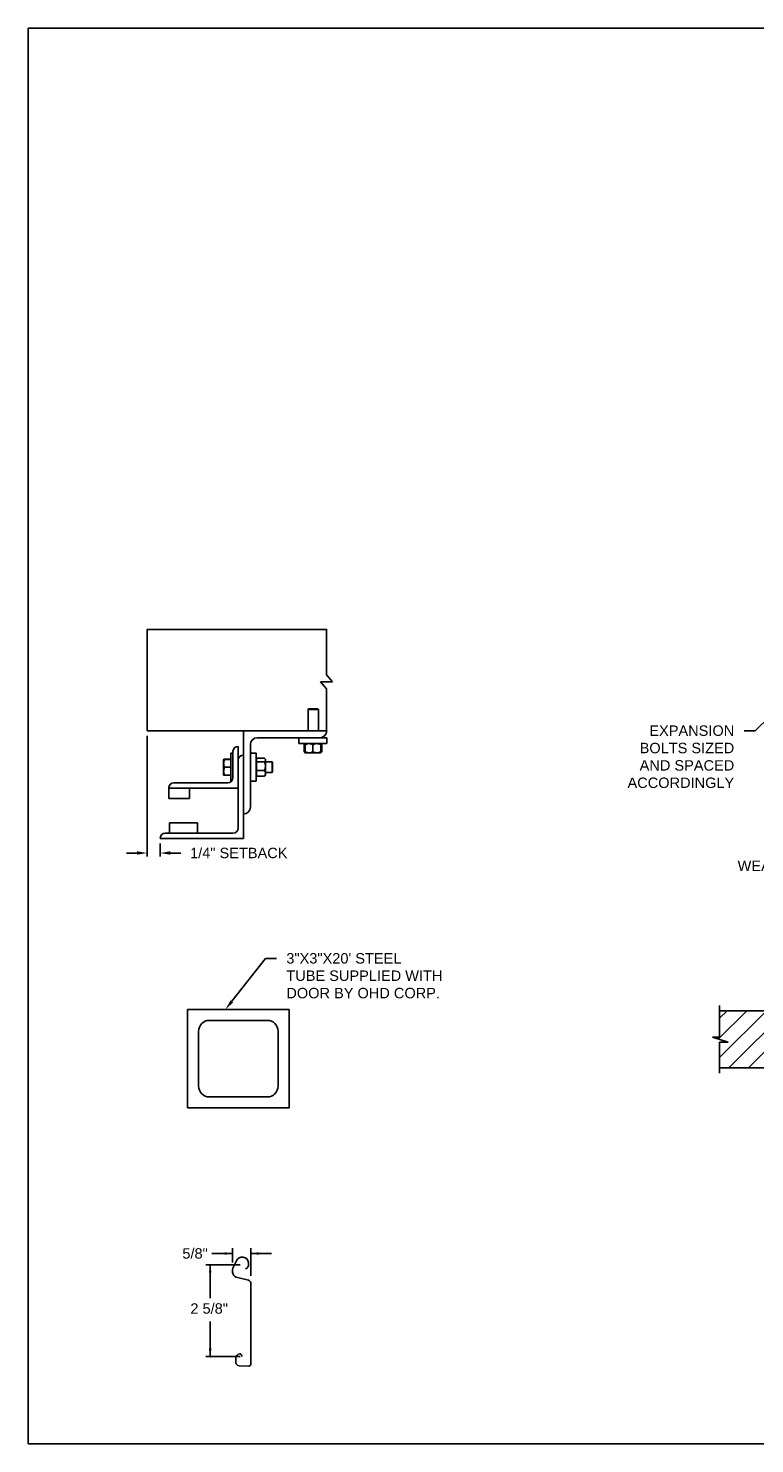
# Model space of a CAD drawing. Header units: inches. Extents: x 169.6 to 213.7, y 195.1 to 266.5.
# Tile 40 of 53: x 194.3 to 200.8, y 214.8 to 227.5. Entities that reach past the tile are written whole.
import ezdxf
from ezdxf import colors
from ezdxf.entities.mleader import LeaderData, LeaderLine
from ezdxf.math import Vec2, Vec3

# ---------------------------------------------------------------- set-up
doc = ezdxf.new("R2010")
doc.units = ezdxf.units.IN
doc.header["$LTSCALE"] = 0.25
doc.header["$MEASUREMENT"] = 0
for name, color, linetype in [('ANNOTATIONS', 1, 'Continuous'), ('CHAIN HOIST LH', 7, 'Continuous'), ('DETAILS', 4, 'Continuous')]:
    doc.layers.add(name, color=color, linetype=linetype)
doc.styles.add('ARIAL', font='arial.ttf', dxfattribs={"height": 0.09375})
doc.dimstyles.new('STANDARD$0', dxfattribs={"dimtxt": 0.09375, "dimasz": 0.09375, "dimexe": 0.03125, "dimexo": 0.046875, "dimgap": 0.09, "dimtad": 0, "dimtih": 1, "dimtoh": 1, "dimdec": 4, "dimzin": 0, "dimdsep": 46, "dimtxsty": 'ARIAL', "dimcen": 0.09, "dimadec": 0, "dimazin": 0, "dimtfac": 1, "dimtdec": 4, "dimtofl": 0, "dimtmove": 0, "dimatfit": 1, "dimfxl": 1, "dimtolj": 1, "dimtzin": 0, "dimarcsym": 0})

# ---------------------------------------------------------------- blocks, each defined once
blk = doc.blocks.new('*D38')
at = {"layer": 'ANNOTATIONS', "color": 0, "lineweight": -2, "transparency": 16777216}
for p, q in [((195.322, 221.127), (195.322, 220.042)), ((195.229, 220.073), (195.135, 220.073)), ((195.438, 220.158), (195.438, 220.042)), ((195.531, 220.073), (195.625, 220.073))]:
    blk.add_line(p, q, dxfattribs=at)
at = {"layer": 'ANNOTATIONS', "color": 0, "transparency": 16777216}
for points in [[(195.229, 220.089), (195.229, 220.058), (195.322, 220.073)], [(195.531, 220.089), (195.531, 220.058), (195.438, 220.073)]]:
    blk.add_solid(points, dxfattribs=at)
at = {"layer": 'defpoints', "color": 0, "transparency": 16777216}
for p in [(195.322, 221.174), (195.438, 220.205), (195.438, 220.073)]:
    blk.add_point(p, dxfattribs=at)
at = {"layer": 'ANNOTATIONS', "color": 0, "transparency": 16777216, "insert": (196.146, 220.073), "char_height": 0.09375, "attachment_point": 5, "style": 'ARIAL'}
blk.add_mtext('\\A1;1/4" SETBACK', dxfattribs=at)

msp = doc.modelspace()

# ---------------------------------------------------------------- hatches: boundary and pattern name
at = {"layer": 'CHAIN HOIST LH'}
h = msp.add_hatch(dxfattribs=at)
h.set_pattern_fill('ANSI31', color=256, style=0)
h.set_pattern_definition([(45, (5.59953, -38.68773), (-0.08838835, 0.08838835), [])])
h.paths.add_polyline_path([(201.15968, 218.65474), (200.47218, 218.65474), (200.47218, 218.41754), (200.40807, 218.41754), (200.55014, 218.37063), (200.47218, 218.37063), (200.47218, 218.13911), (201.15968, 218.13911), (201.15968, 218.30162)])

# ---------------------------------------------------------------- linework, layer by layer
at = {"layer": 'ANNOTATIONS'}
for p, q in [((196.08953, 216.38783), (196.08953, 216.51645)), ((196.25405, 216.26947), (196.25405, 216.51645)), ((196.08953, 216.46958), (195.90203, 216.46958)), ((196.25405, 216.46958), (196.44155, 216.46958)), ((196.15786, 216.36915), (195.85006, 216.36915)), ((195.88853, 216.36915), (195.88853, 216.06758)), ((195.88853, 215.54193), (195.88853, 215.85662)), ((196.15786, 215.54193), (195.85006, 215.54193))]:
    msp.add_line(p, q, dxfattribs=at)
for p in [(196.21823, 216.33763), (195.88853, 215.61643), (195.88853, 215.54193)]:
    msp.add_point(p, dxfattribs=at)
for points in [[(196.01921, 216.45786), (196.01921, 216.4813), (196.08953, 216.46958)], [(196.32437, 216.4813), (196.32437, 216.45786), (196.25405, 216.46958)], [(195.90025, 216.29882), (195.87681, 216.29882), (195.88853, 216.36915)], [(195.90025, 215.61225), (195.87681, 215.61225), (195.88853, 215.54193)]]:
    msp.add_solid(points, dxfattribs=at)
at = {"layer": 'CHAIN HOIST LH', "linetype": 'Continuous'}
for p, q in [((200.47218, 218.41754), (200.47218, 218.70161)), ((200.55014, 218.37063), (200.40807, 218.41754)), ((200.40807, 218.41754), (200.47218, 218.41754)), ((200.47218, 218.09224), (200.47218, 218.37063)), ((200.47218, 218.37063), (200.55014, 218.37063))]:
    msp.add_line(p, q, dxfattribs=at)
at = {"layer": 'CHAIN HOIST LH'}
for p, q in [((200.47218, 218.65474), (201.15968, 218.65474)), ((200.47218, 218.13911), (201.15968, 218.13911))]:
    msp.add_line(p, q, dxfattribs=at)
at = {"layer": 'defpoints'}
msp.add_lwpolyline([(213.72204, 214.75854), (194.25216, 214.75854), (194.25216, 227.49365), (213.72204, 227.49365)], close=True, dxfattribs=at)
at = {"layer": 'DETAILS'}
for p, q in [((196.88131, 221.61403), (196.98997, 221.61403)), ((196.93564, 221.55077), (196.88131, 221.61403)), ((196.98997, 221.61403), (196.93564, 221.67728)), ((196.77415, 221.37028), (196.76954, 221.36567)), ((196.76954, 221.17353), (196.76954, 221.36567)), ((196.76954, 221.36567), (196.86329, 221.36567)), ((196.77415, 221.37028), (196.85869, 221.37028)), ((196.85869, 221.37028), (196.86329, 221.36567)), ((196.86329, 221.36567), (196.86329, 221.17353)), ((196.18763, 220.20478), (196.18763, 221.17353)), ((196.31263, 221.11103), (196.93763, 221.11103)), ((196.68763, 221.05778), (196.68763, 221.11103)), ((196.93763, 221.11103), (196.93763, 221.05778)), ((196.07538, 220.9704), (196.09388, 220.9704)), ((196.07538, 220.9704), (196.07538, 220.7204)), ((196.09388, 220.98603), (196.09388, 220.75165)), ((196.14075, 221.0329), (196.14075, 220.29853)), ((196.25013, 220.48603), (196.25013, 221.04853)), ((196.25013, 220.9704), (196.30338, 220.9704)), ((196.30338, 220.9704), (196.30338, 220.7204)), ((196.93763, 221.05778), (196.68763, 221.05778)), ((196.73664, 221.0502), (196.73357, 221.0484)), ((196.73357, 221.0484), (196.73357, 220.98403)), ((196.73664, 220.98223), (196.73357, 220.98403)), ((196.73573, 221.0484), (196.73573, 220.98403)), ((196.7401, 220.98168), (196.73573, 220.98403)), ((196.73916, 221.05505), (196.74215, 221.05763)), ((196.74232, 220.97465), (196.73916, 220.97737)), ((196.74232, 221.04968), (196.73968, 221.0484)), ((196.73968, 221.0484), (196.73968, 220.98403)), ((196.74232, 220.98275), (196.73968, 220.98403)), ((196.74232, 221.0484), (196.74232, 220.98403)), ((196.74232, 220.97465), (196.88294, 220.97465)), ((196.81263, 221.0484), (196.81263, 220.98403)), ((196.88294, 221.0484), (196.88294, 220.98403)), ((196.88557, 221.0484), (196.88557, 220.98403)), ((196.88953, 221.0484), (196.88953, 220.98403)), ((196.89169, 221.0484), (196.89169, 220.98403)), ((196.00988, 220.91571), (196.00989, 220.91573)), ((196.00988, 220.91571), (196.00988, 220.91571)), ((196.00988, 220.77509), (196.00988, 220.91571)), ((196.07538, 220.91761), (196.01616, 220.91761)), ((196.07538, 220.91688), (196.01616, 220.91688)), ((196.07538, 220.91684), (196.01616, 220.91684)), ((196.07538, 220.91662), (196.01616, 220.91662)), ((196.07538, 220.91578), (196.01616, 220.91578)), ((196.07538, 220.84553), (196.01616, 220.84553)), ((196.30338, 220.91571), (196.30538, 220.91571)), ((196.30538, 220.7649), (196.30538, 220.9259)), ((196.30538, 220.9259), (196.37713, 220.9259)), ((196.30538, 220.8948), (196.37713, 220.8948)), ((196.3815, 220.92152), (196.3865, 220.91571)), ((196.3865, 220.77509), (196.3865, 220.91571)), ((196.3865, 220.89228), (196.44577, 220.89228)), ((196.44577, 220.89228), (196.45038, 220.88767)), ((196.44577, 220.89228), (196.44577, 220.79853)), ((196.45038, 220.88767), (196.45038, 220.80313)), ((196.047, 220.70478), (195.56263, 220.70478)), ((196.00988, 220.77509), (196.00988, 220.77509)), ((196.00989, 220.77506), (196.00989, 220.77507)), ((196.0099, 220.77506), (196.00989, 220.77506)), ((196.00993, 220.77501), (196.0099, 220.77506)), ((196.01593, 220.77502), (196.01616, 220.77418)), ((196.01593, 220.77402), (196.01616, 220.77319)), ((196.07538, 220.77516), (196.01616, 220.77516)), ((196.07538, 220.77502), (196.01616, 220.77502)), ((196.07538, 220.77418), (196.01616, 220.77418)), ((196.07538, 220.77397), (196.01616, 220.77397)), ((196.07538, 220.77393), (196.01616, 220.77393)), ((196.07538, 220.77319), (196.01616, 220.77319)), ((196.08194, 220.7204), (196.07538, 220.7204)), ((196.30338, 220.7204), (196.25013, 220.7204)), ((196.30538, 220.77509), (196.30338, 220.77509)), ((196.30538, 220.8143), (196.37713, 220.8143)), ((196.30538, 220.7649), (196.37713, 220.7649)), ((196.3865, 220.77509), (196.3815, 220.76928)), ((196.44577, 220.79853), (196.3865, 220.79853)), ((196.45038, 220.80313), (196.44577, 220.79853)), ((195.51575, 220.66131), (195.51575, 220.56415)), ((195.51575, 220.6579), (196.14075, 220.6579)), ((195.70325, 220.56415), (195.70325, 220.6579)), ((195.51575, 220.56415), (195.70325, 220.56415)), ((195.77357, 220.3454), (195.52357, 220.3454)), ((195.52357, 220.3454), (195.52357, 220.25165)), ((195.77357, 220.25165), (195.77357, 220.3454)), ((195.43763, 220.20478), (196.18763, 220.20478)), ((196.09388, 220.25165), (195.4845, 220.25165))]:
    msp.add_line(p, q, dxfattribs=at)
for points in [[(196.93564, 221.67728), (196.93564, 222.08553), (195.3223, 222.08553), (195.3223, 221.17353), (196.93763, 221.17353)], [(196.93564, 221.17353), (196.93564, 221.55077)]]:
    msp.add_lwpolyline(points, dxfattribs=at)
at = {"layer": 'DETAILS', "linetype": 'Continuous'}
msp.add_lwpolyline([(195.68596, 217.78033), (196.59821, 217.78033), (196.59821, 218.66509), (195.68596, 218.66509)], close=True, dxfattribs=at)
msp.add_lwpolyline([(196.40217, 217.87835, 0.41421356), (196.50019, 217.97637), (196.50019, 218.46906, 0.41421356), (196.40217, 218.56707), (195.88199, 218.56707, 0.41421356), (195.78397, 218.46906), (195.78397, 217.97637, 0.41421356), (195.88199, 217.87835)], format="xyb", close=True, dxfattribs=at)
at = {"layer": 'DETAILS'}
msp.add_lwpolyline([(196.20786, 216.33244, 0.33746117), (196.23479, 216.3705), (196.23447, 216.38838, 0.73725505), (196.12432, 216.40324), (196.09351, 216.33682, 0.47976839), (196.13532, 216.2525), (196.23374, 216.23093, -0.21720182), (196.25405, 216.20697), (196.25405, 216.1383), (196.25405, 215.47226, -0.36619075), (196.23431, 215.45684), (196.14965, 215.45956, -0.41028649), (196.11838, 215.49307), (196.12032, 215.53037, -0.37745755), (196.15415, 215.56669, -0.31905635), (196.16603, 215.56121), (196.1771, 215.54193)], format="xyb", dxfattribs=at)
for centre, radius, start, end in [((196.31263, 221.04853), 0.0625, 90, 180), ((196.87513, 221.17353), 0.0625, 270, 0), ((196.14075, 220.98603), 0.04688, 90, 180), ((196.18763, 220.9079), 0.04688, 90, 180), ((195.56098, 220.65954), 0.04527, 87.917978, 177.754387), ((195.56263, 220.6579), 0.04688, 90, 180), ((196.047, 220.75165), 0.04688, 270, 0), ((196.18763, 220.48603), 0.0625, 270, 0), ((195.4845, 220.20478), 0.04688, 90, 180), ((196.09388, 220.29853), 0.04688, 270, 0)]:
    msp.add_arc(centre, radius, start, end, dxfattribs=at)
for points, knots in [([(196.73357, 221.0484), (196.73538, 221.05127), (196.7372, 221.05415), (196.73915, 221.05504), (196.73916, 221.05504)], [0, 0, 0, 0, 0.99332562, 1, 1, 1, 1]), ([(196.73357, 220.98403), (196.73538, 220.98116), (196.7372, 220.97827), (196.73915, 220.97739), (196.73916, 220.97738)], [0, 0, 0, 0, 0.99332562, 1, 1, 1, 1]), ([(196.73573, 221.0484), (196.7364, 221.04977), (196.738, 221.053), (196.73975, 221.05594), (196.74084, 221.05642), (196.74095, 221.05647)], [0, 0, 0, 0, 0.39860917, 0.94310679, 1, 1, 1, 1]), ([(196.74232, 221.05171), (196.7418, 221.05151), (196.73954, 221.05067), (196.73739, 221.04939), (196.73573, 221.0484)], [0, 0, 0, 0, 0.22784114, 1, 1, 1, 1]), ([(196.73573, 220.98403), (196.7364, 220.98266), (196.738, 220.97943), (196.73975, 220.97649), (196.74084, 220.97601), (196.74095, 220.97596)], [0, 0, 0, 0, 0.39860917, 0.94310679, 1, 1, 1, 1]), ([(196.73968, 220.98403), (196.73992, 220.98264), (196.74048, 220.97936), (196.74131, 220.97588), (196.7419, 220.97533), (196.74215, 220.9751)], [0, 0, 0, 0, 0.30001685, 0.70983799, 1, 1, 1, 1]), ([(196.77747, 221.05778), (196.77255, 221.05742), (196.76253, 221.05669), (196.75088, 221.05249), (196.74425, 221.04932), (196.74232, 221.0484)], [0, 0, 0, 0, 0.40629057, 0.82726642, 1, 1, 1, 1]), ([(196.74232, 221.0484), (196.74232, 221.04979), (196.74232, 221.05309), (196.74232, 221.05689), (196.74232, 221.05748), (196.74232, 221.05778)], [0, 0, 0, 0, 0.26545991, 0.62807649, 1, 1, 1, 1]), ([(196.77747, 220.97465), (196.77255, 220.97501), (196.76253, 220.97573), (196.75088, 220.97994), (196.74425, 220.98311), (196.74232, 220.98403)], [0, 0, 0, 0, 0.40629057, 0.82726642, 1, 1, 1, 1]), ([(196.74232, 220.98403), (196.74232, 220.98263), (196.74232, 220.97934), (196.74232, 220.97554), (196.74232, 220.97495), (196.74232, 220.97465)], [0, 0, 0, 0, 0.26545991, 0.62807649, 1, 1, 1, 1]), ([(196.81263, 221.0484), (196.80716, 221.05086), (196.79603, 221.05588), (196.78387, 221.05776), (196.77764, 221.05778), (196.77747, 221.05778)], [0, 0, 0, 0, 0.48434141, 0.98632773, 1, 1, 1, 1]), ([(196.81263, 220.98403), (196.80716, 220.98156), (196.79603, 220.97655), (196.78387, 220.97467), (196.77764, 220.97465), (196.77747, 220.97465)], [0, 0, 0, 0, 0.48434141, 0.98632773, 1, 1, 1, 1]), ([(196.84778, 221.05778), (196.84286, 221.05742), (196.83284, 221.05669), (196.82119, 221.05249), (196.81456, 221.04932), (196.81263, 221.0484)], [0, 0, 0, 0, 0.40629057, 0.82726642, 1, 1, 1, 1]), ([(196.84778, 220.97465), (196.84286, 220.97501), (196.83284, 220.97573), (196.82119, 220.97994), (196.81456, 220.98311), (196.81263, 220.98403)], [0, 0, 0, 0, 0.40629057, 0.82726642, 1, 1, 1, 1]), ([(196.88294, 221.0484), (196.87747, 221.05086), (196.86634, 221.05588), (196.85418, 221.05776), (196.84795, 221.05778), (196.84778, 221.05778)], [0, 0, 0, 0, 0.48434141, 0.98632773, 1, 1, 1, 1]), ([(196.88294, 220.98403), (196.87747, 220.98156), (196.86634, 220.97655), (196.85418, 220.97467), (196.84795, 220.97465), (196.84778, 220.97465)], [0, 0, 0, 0, 0.48434141, 0.98632773, 1, 1, 1, 1]), ([(196.88294, 221.0484), (196.88294, 221.04979), (196.88294, 221.05309), (196.88294, 221.05689), (196.88294, 221.05748), (196.88294, 221.05778)], [0, 0, 0, 0, 0.26545991, 0.62807649, 1, 1, 1, 1]), ([(196.88294, 220.98403), (196.88294, 220.98263), (196.88294, 220.97934), (196.88294, 220.97554), (196.88294, 220.97495), (196.88294, 220.97465)], [0, 0, 0, 0, 0.26545991, 0.62807649, 1, 1, 1, 1]), ([(196.8831, 221.05747), (196.88341, 221.05706), (196.88409, 221.05615), (196.8849, 221.05239), (196.88541, 221.04939), (196.88557, 221.0484)], [0, 0, 0, 0, 0.36178326, 0.79041419, 1, 1, 1, 1]), ([(196.88311, 220.97496), (196.88341, 220.97537), (196.88409, 220.97628), (196.8849, 220.98004), (196.88541, 220.98304), (196.88557, 220.98403)], [0, 0, 0, 0, 0.36127383, 0.7902469, 1, 1, 1, 1]), ([(196.88431, 221.05632), (196.88458, 221.05617), (196.88589, 221.05543), (196.88763, 221.05236), (196.88906, 221.04938), (196.88953, 221.0484)], [0, 0, 0, 0, 0.15175447, 0.72144224, 1, 1, 1, 1]), ([(196.88431, 220.9761), (196.88458, 220.97626), (196.88589, 220.97699), (196.88763, 220.98007), (196.88906, 220.98305), (196.88953, 220.98403)], [0, 0, 0, 0, 0.15175447, 0.72144224, 1, 1, 1, 1]), ([(196.89169, 221.0484), (196.88988, 221.05127), (196.88806, 221.05415), (196.8861, 221.05504), (196.88609, 221.05504)], [0, 0, 0, 0, 0.99332562, 1, 1, 1, 1]), ([(196.89169, 220.98403), (196.88988, 220.98116), (196.88806, 220.97827), (196.8861, 220.97739), (196.88609, 220.97738)], [0, 0, 0, 0, 0.993325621, 1, 1, 1, 1]), ([(196.01616, 220.91578), (196.0144, 220.91008), (196.01086, 220.89856), (196.01021, 220.88666), (196.00988, 220.88066)], [0, 0, 0, 0, 0.49545796, 1, 1, 1, 1]), ([(196.00988, 220.91571), (196.01009, 220.91572), (196.01052, 220.91574), (196.0132, 220.91576), (196.0154, 220.91578), (196.01616, 220.91578)], [0, 0, 0, 0, 0.3928666, 0.79169603, 1, 1, 1, 1]), ([(196.00988, 220.88066), (196.00989, 220.87982), (196.00994, 220.87352), (196.01131, 220.86163), (196.01453, 220.85093), (196.01616, 220.84553)], [0, 0, 0, 0, 0.07010266, 0.53079095, 1, 1, 1, 1]), ([(196.01616, 220.84553), (196.0144, 220.83982), (196.01086, 220.82829), (196.01021, 220.81636), (196.00988, 220.81035)], [0, 0, 0, 0, 0.49545796, 1, 1, 1, 1]), ([(196.01616, 220.91662), (196.01481, 220.91651), (196.01211, 220.91627), (196.01021, 220.91597), (196.01001, 220.91579), (196.00994, 220.91573)], [0, 0, 0, 0, 0.39883061, 0.80149747, 1, 1, 1, 1]), ([(196.01616, 220.91684), (196.01481, 220.91669), (196.01211, 220.9164), (196.01022, 220.91603), (196.01002, 220.91581), (196.00995, 220.91574)], [0, 0, 0, 0, 0.40277376, 0.80942169, 1, 1, 1, 1]), ([(196.01616, 220.91761), (196.01482, 220.91736), (196.01212, 220.91686), (196.01027, 220.91625), (196.01007, 220.9159), (196.01001, 220.9158)], [0, 0, 0, 0, 0.41812145, 0.84026469, 1, 1, 1, 1]), ([(196.37713, 220.9259), (196.37852, 220.92458), (196.38182, 220.92147), (196.38562, 220.91628), (196.3862, 220.91234), (196.3865, 220.91035)], [0, 0, 0, 0, 0.26545991, 0.62807649, 1, 1, 1, 1]), ([(196.3865, 220.91035), (196.38649, 220.91), (196.38643, 220.90767), (196.38489, 220.90332), (196.38114, 220.89851), (196.37812, 220.89572), (196.37713, 220.8948)], [0, 0, 0, 0, 0.06653229, 0.43528257, 0.81455084, 1, 1, 1, 1]), ([(196.37713, 220.8948), (196.37959, 220.88854), (196.3846, 220.8758), (196.38649, 220.86188), (196.3865, 220.85474), (196.3865, 220.85455)], [0, 0, 0, 0, 0.48434141, 0.98632773, 1, 1, 1, 1]), ([(196.3865, 220.85455), (196.38615, 220.84892), (196.38542, 220.83745), (196.38121, 220.82411), (196.37805, 220.81651), (196.37713, 220.8143)], [0, 0, 0, 0, 0.40629057, 0.82726642, 1, 1, 1, 1]), ([(196.00988, 220.81035), (196.00989, 220.80951), (196.00994, 220.80319), (196.01131, 220.79128), (196.01453, 220.78056), (196.01616, 220.77516)], [0, 0, 0, 0, 0.070102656, 0.530790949, 1, 1, 1, 1]), ([(196.01616, 220.77516), (196.0154, 220.77515), (196.01322, 220.77514), (196.01053, 220.77512), (196.0101, 220.7751), (196.00988, 220.77509)], [0, 0, 0, 0, 0.2083045, 0.6015254, 1, 1, 1, 1]), ([(196.00988, 220.77509), (196.00995, 220.77508), (196.01016, 220.77507), (196.01209, 220.77505), (196.0148, 220.77503), (196.01616, 220.77502)], [0, 0, 0, 0, 0.22973043, 0.61267004, 1, 1, 1, 1]), ([(196.37713, 220.8143), (196.37959, 220.81046), (196.3846, 220.80264), (196.38649, 220.7941), (196.3865, 220.78972), (196.3865, 220.7896)], [0, 0, 0, 0, 0.484341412, 0.986327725, 1, 1, 1, 1]), ([(196.3865, 220.7896), (196.38615, 220.78614), (196.38542, 220.77911), (196.38121, 220.77092), (196.37805, 220.76626), (196.37713, 220.7649)], [0, 0, 0, 0, 0.40629057, 0.82726642, 1, 1, 1, 1]), ([(196.38134, 220.76938), (196.38092, 220.7688), (196.37982, 220.76727), (196.37816, 220.76581), (196.37713, 220.7649)], [0, 0, 0, 0, 0.37432244, 1, 1, 1, 1])]:
    msp.add_open_spline(points, degree=3, knots=knots, dxfattribs=at)

# ---------------------------------------------------------------- texts
at = {"layer": 'ANNOTATIONS', "style": 'ARIAL'}
msp.add_text('2 5/8"', height=0.09375, dxfattribs=at).set_placement((195.71069, 215.92807))
at = {"layer": 'ANNOTATIONS', "insert": (195.75268, 216.46958), "char_height": 0.09375, "attachment_point": 5, "style": 'ARIAL'}
msp.add_mtext('\\A1;5/8"', dxfattribs=at)

# ---------------------------------------------------------------- dimensions: what is measured, and where the dimension line sits
at = {"layer": 'ANNOTATIONS'}
dim = msp.add_linear_dim(base=(195.43763, 220.07329), p1=(195.3223, 221.17353), p2=(195.43763, 220.20478), text='1/4" SETBACK', dimstyle='STANDARD$0', override={"dimarcsym": 1}, dxfattribs=at)
dim.commit()
dim.dimension.update_dxf_attribs({"geometry": '*D38', "text_midpoint": (196.14602, 220.07329), "dimtype": 160})

# ---------------------------------------------------------------- leaders
ml = msp.add_multileader_mtext('Standard', dxfattribs=at)
ml.set_content('EXPANSION BOLTS SIZED AND SPACED ACCORDINGLY', color=256, style='ARIAL')
ml.set_leader_properties()
ml.build(insert=Vec2(0, 0))
ml.multileader.update_dxf_attribs({"dogleg_length": 0.36, "arrow_head_size": 0.09375})
ctx = ml.context
ctx.base_point, ctx.char_height, ctx.arrow_head_size, ctx.landing_gap_size, ctx.plane_origin = Vec3(199.55451, 221.17345), 0.09375, 0.09375, 0.09, Vec3(204.04508, 220.74023)
ctx.text_align_type = 2
notes = []
notes.append((ctx, [(0, (1, 1, 0), (200.79202, 221.17345), (-1, 0), 0.09796, [(0, [(201.12727, 221.49754)], 0, [])])]))
ctx.mtext.insert, ctx.mtext.width, ctx.mtext.alignment, ctx.mtext.flow_direction = Vec3(200.60407, 221.22113), 1.0279765, 3, 5
ml = msp.add_multileader_mtext('Standard', dxfattribs=at)
ml.set_content('WEATHER STRIP', color=256, style='ARIAL')
ml.set_leader_properties()
ml.build(insert=Vec2(0, 0))
ml.multileader.update_dxf_attribs({"dogleg_length": 0.36, "arrow_head_size": 0.09375})
ctx = ml.context
ctx.base_point, ctx.char_height, ctx.arrow_head_size, ctx.landing_gap_size, ctx.plane_origin = Vec3(200.55144, 219.95681), 0.09375, 0.09375, 0.09, Vec3(202.5861, 219.52358)
ctx.text_align_type = 2
notes.append((ctx, [(0, (1, 1, 0), (201.89902, 219.95681), (-1, 0), 0.09796, [(0, [(202.28319, 220.32287)], 0, [])])]))
ctx.mtext.insert, ctx.mtext.alignment, ctx.mtext.flow_direction = Vec3(201.71106, 220.00448), 3, 5
ml = msp.add_multileader_mtext('Standard', dxfattribs=at)
ml.set_content('3"X3"X20\' STEEL TUBE SUPPLIED WITH DOOR BY OHD CORP.', color=256, style='ARIAL')
ml.set_leader_properties()
ml.build(insert=Vec2(0, 0))
ml.multileader.update_dxf_attribs({"dogleg_length": 0.36, "arrow_head_size": 0.09375})
ctx = ml.context
ctx.base_point, ctx.char_height, ctx.arrow_head_size, ctx.landing_gap_size, ctx.plane_origin = Vec3(196.48389, 219.12481), 0.09375, 0.09375, 0.09, Vec3(195.69886, 218.69158)
notes.append((ctx, [(0, (1, 1, 0), (196.38594, 219.12481), (1, 0), 0.09796, [(0, [(196.02587, 218.66509)], 0, [])])]))
ctx.mtext.insert, ctx.mtext.width, ctx.mtext.flow_direction = Vec3(196.57389, 219.17248), 1.4026992, 5
for ctx, leaders in notes:
    for number, flags, end, landing, length, lines in leaders:
        leader = LeaderData()
        leader.index, (leader.has_last_leader_line, leader.has_dogleg_vector, leader.attachment_direction) = number, flags
        leader.last_leader_point, leader.dogleg_vector, leader.dogleg_length = Vec3(end), Vec3(landing), length
        for number, points, colour, breaks in lines:
            line = LeaderLine()
            line.index, line.vertices, line.color, line.breaks = number, Vec3.list(points), colors.encode_raw_color(colour), breaks
            leader.lines.append(line)
        ctx.leaders.append(leader)

doc.saveas('drawing.dxf')
